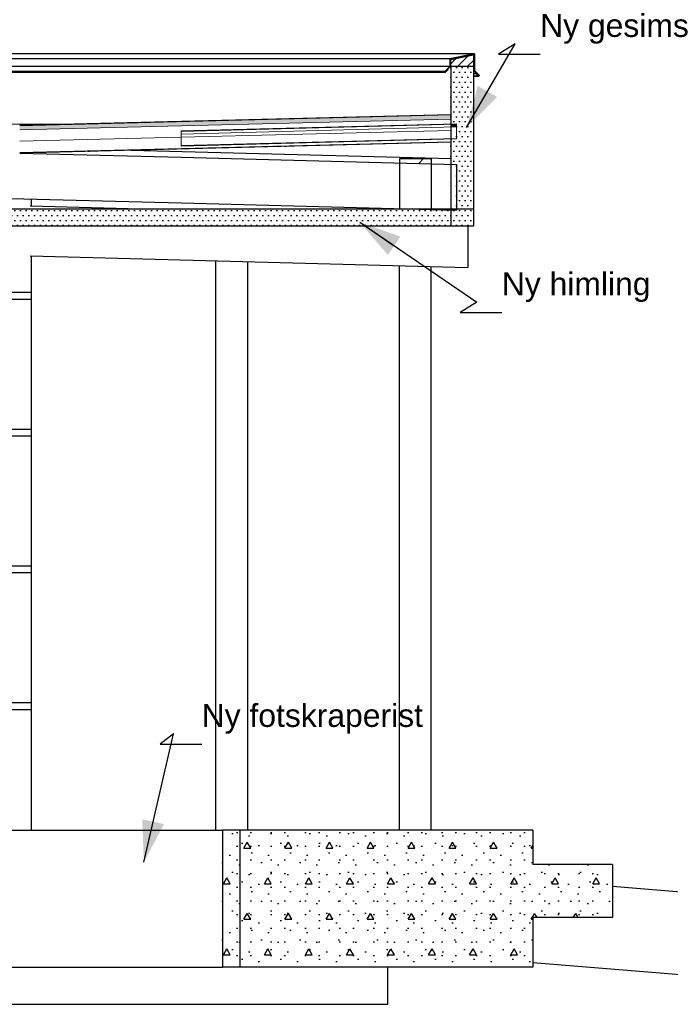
# Model space of a CAD drawing. Header units: millimetres. Extents: x -8544 to 51179, y -2070 to 13050.
# Tile 165 of 168: x 44197 to 47050, y 3057 to 7375. Entities that reach past the tile are written whole.
import ezdxf

# ---------------------------------------------------------------- set-up
doc = ezdxf.new("R2010")
doc.units = ezdxf.units.MM
doc.header["$LTSCALE"] = 0.5
doc.header["$MEASUREMENT"] = 0
doc.linetypes.add('PLINE', pattern=[0])
for name, color, linetype in [('216- Direkte fundamentering (Skravur)(Nye konstruksjoner)', 7, 'Continuous'), ('216- Direkte fundamentering(Nye konstruksjoner)', 7, 'Continuous'), ('222- Søyler', 7, 'Continuous'), ('222- Søyler (Nye konstruksjoner)', 7, 'Continuous'), ('223- Bjelker', 7, 'Continuous'), ('223- Bjelker (Skravur)(Nye konstruksjoner)', 7, 'Continuous'), ('223- Bjelker(Nye konstruksjoner)', 7, 'Continuous'), ('235- Utvendig kledning og overflate(Nye konstruksjoner)', 7, 'Continuous'), ('252- Gulv på grunn_ bunnplate (Skravur)(Nye konstruksjoner)', 7, 'Continuous'), ('252- Gulv på grunn_ bunnplate(Nye konstruksjoner)', 7, 'Continuous'), ('256- Faste himlinger og overflatebehandling (Skravur)(Nye konstruksjoner)', 7, 'Continuous'), ('256- Faste himlinger og overflatebehandling(Nye konstruksjoner)', 7, 'Continuous'), ('261- Primærkonstruksjon (tak)', 7, 'Continuous'), ('261- Primærkonstruksjon (tak)(Nye konstruksjoner)', 7, 'Continuous'), ('262- Taktekking (Skravur)(Nye konstruksjoner)', 7, 'Continuous'), ('265- Gesimser_ takrenner og nedløp (Skravur)(Nye konstruksjoner)', 7, 'Continuous'), ('265- Gesimser_ takrenner og nedløp(Nye konstruksjoner)', 7, 'Continuous'), ('283- Ramper(Nye konstruksjoner)', 7, 'Continuous'), ('832- Tekst bygning(Nye konstruksjoner)', 7, 'Continuous')]:
    doc.layers.add(name, color=color, linetype=linetype)
doc.layers.add('262- Taktekking(Nye konstruksjoner)', color=7, linetype='Continuous', lineweight=0)
doc.styles.add('GENERATED_STYLE_2', font='arial.ttf')
doc.dimstyles.new('GENERATED_STYLE__2', dxfattribs={"dimtxt": 0.18, "dimasz": 182.4, "dimexe": 0.18, "dimexo": 0.0625, "dimgap": 0, "dimtad": 0, "dimtih": 1, "dimtoh": 1, "dimdec": 4, "dimzin": 0, "dimdsep": 46, "dimcen": 0.09, "dimadec": 0, "dimazin": 0, "dimtfac": 1, "dimtdec": 4, "dimtmove": 0, "dimatfit": 3, "dimldrblk": 'ARROWHEAD_5', "dimfxl": 1, "dimtolj": 1, "dimtzin": 0, "dimarcsym": 0})
pattern_1 = [(0, (0, 0), (0, 311.7692), [30, -150]), (0, (90, 155.9), (0, 311.7692), [30, -150]), (60, (0, 0), (-270, 155.8846), [30, -150]), (60, (180, 0), (-270, 155.8846), [30, -150]), (120, (30, 0), (270, 155.8846), [30, -150]), (120, (210, 0), (270, 155.8846), [30, -150]), (0, (0, 30), (0, 60), [0, -60, 0, -90]), (45, (30, 30), (-42.42641, 42.42641), [0, -45, 0, -75])]
pattern_2 = [(45, (0, 0), (-127.2792, 127.2792), [])]
pattern_3 = [(0, (0, 0), (0, 43.30127), [0, -25]), (0, (12.5, 21.65), (0, 43.30127), [0, -25])]
pattern_4 = [(45, (0, 0), (-79.5495, 79.5495), []), (45, (-26.52, 26.52), (-79.5495, 79.5495), [])]

# ---------------------------------------------------------------- blocks, each defined once
blk = doc.blocks.new('ARROWHEAD_5')
at = {"linetype": 'Continuous'}
blk.add_hatch(color=256, dxfattribs=at).paths.add_polyline_path([(-1, 0.2679), (0, 0), (-1, -0.2679)])
blk.add_line((0, 0), (-1, 0), dxfattribs=at)

msp = doc.modelspace()

# ---------------------------------------------------------------- hatches: boundary and pattern name
at = {"layer": '216- Direkte fundamentering (Skravur)(Nye konstruksjoner)', "linetype": 'Continuous'}
h = msp.add_hatch(dxfattribs=at)
h.set_pattern_fill('Betong_strukturell', color=256, style=0, pattern_type=2)
h.set_pattern_definition(pattern_1)
h.paths.add_polyline_path([(45086.9, 3820), (45086.9, 3220), (45161.9, 3220), (45161.9, 3820)])
at = {"layer": '223- Bjelker (Skravur)(Nye konstruksjoner)', "linetype": 'Continuous'}
h = msp.add_hatch(dxfattribs=at)
h.set_pattern_fill('Skrålinjer_3', color=256, style=0, pattern_type=2)
h.set_pattern_definition(pattern_2)
h.paths.add_polyline_path([(45861.9, 6765), (45861.9, 6746.8), (46001.9, 6743.1), (46001.9, 6765)])
h = msp.add_hatch(dxfattribs=at)
h.set_pattern_fill('Skrålinjer_3', color=256, style=0, pattern_type=2)
h.set_pattern_definition(pattern_2)
h.paths.add_polyline_path([(45926.6, 6545), (45861.9, 6546.7), (45861.9, 6545)])
at = {"layer": '252- Gulv på grunn_ bunnplate (Skravur)(Nye konstruksjoner)', "linetype": 'Continuous'}
h = msp.add_hatch(dxfattribs=at)
h.set_pattern_fill('Betong_strukturell', color=256, style=0, pattern_type=2)
h.set_pattern_definition(pattern_1)
h.paths.add_polyline_path([(46446.9, 3820), (45161.9, 3820), (45161.9, 3220), (46446.9, 3220)])
h = msp.add_hatch(dxfattribs=at)
h.set_pattern_fill('Betong_strukturell', color=256, style=0, pattern_type=2)
h.set_pattern_definition(pattern_1)
h.paths.add_polyline_path([(46446.9, 3437.4), (46796.9, 3437.4), (46796.9, 3670), (46446.9, 3670)])
at = {"layer": '256- Faste himlinger og overflatebehandling (Skravur)(Nye konstruksjoner)', "linetype": 'Continuous'}
h = msp.add_hatch(dxfattribs=at)
h.set_pattern_fill('Prikker_tett', color=256, style=0, pattern_type=2)
h.set_pattern_definition(pattern_3)
h.paths.add_polyline_path([(43961.9, 6470), (46186.9, 6470), (46186.9, 6545), (43961.9, 6545)])
at = {"layer": '262- Taktekking (Skravur)(Nye konstruksjoner)', "linetype": 'Continuous'}
for points in [[(46086.9, 6959.7), (44196.9, 6912.4), (44196.9, 6910.4), (46086.9, 6957.7)], [(46086.9, 6918.2), (46086.9, 6916.2), (46111.9, 6916.8), (46111.9, 6918.8)]]:
    msp.add_hatch(color=256, dxfattribs=at).paths.add_polyline_path(points)
h = msp.add_hatch(dxfattribs=at)
h.set_pattern_fill('Prikker_tett', color=256, style=0, pattern_type=2)
h.set_pattern_definition(pattern_3)
h.paths.add_polyline_path([(44196.9, 6792.4), (44196.9, 6790.4), (46086.9, 6837.6), (46086.9, 6839.6)])
h = msp.add_hatch(dxfattribs=at)
h.set_pattern_fill('Prikker_tett', color=256, style=0, pattern_type=2)
h.set_pattern_definition(pattern_3)
h.paths.add_polyline_path([(46086.9, 6852.2), (46111.9, 6852.8), (46111.9, 6854.8), (46086.9, 6854.2)])
at = {"layer": '262- Taktekking(Nye konstruksjoner)', "linetype": 'Continuous'}
for points in [[(46086.9, 6957.7), (44196.9, 6910.4), (44196.9, 6892.4), (46086.9, 6939.6)], [(46111.9, 6916.8), (46086.9, 6916.2), (46086.9, 6904.2), (46111.9, 6904.8)]]:
    msp.add_hatch(color=256, dxfattribs=at).paths.add_polyline_path(points)
at = {"layer": '265- Gesimser_ takrenner og nedløp (Skravur)(Nye konstruksjoner)', "linetype": 'Continuous'}
h = msp.add_hatch(dxfattribs=at)
h.set_pattern_fill('Skrålinjer_4', color=256, style=0, pattern_type=2)
h.set_pattern_definition(pattern_4)
h.paths.add_polyline_path([(46190.9, 7224.9), (46082.9, 7203.3), (46084.9, 7201.6), (46188.9, 7222.4)])
for points in [[(46188.9, 7222.4), (46084.9, 7201.6), (46086.9, 7200), (46186.9, 7220)], [(46186.9, 7170), (46186.9, 7152), (46188.9, 7152), (46188.9, 7222.4), (46186.9, 7220)], [(46084.9, 7201.6), (46084.9, 7170), (46086.9, 7170), (46086.9, 7200)]]:
    msp.add_hatch(color=256, dxfattribs=at).paths.add_polyline_path(points)
h = msp.add_hatch(dxfattribs=at)
h.set_pattern_fill('Skrålinjer_1', color=256, style=0, pattern_type=2)
h.set_pattern_definition([(45, (0, 0), (-21.213203, 21.213203), [])])
h.paths.add_polyline_path([(46086.9, 7170), (46186.9, 7170), (46186.9, 7220), (46086.9, 7200)])
h = msp.add_hatch(dxfattribs=at)
h.set_pattern_fill('Skrålinjer_4', color=256, style=0, pattern_type=2)
h.set_pattern_definition(pattern_4)
h.paths.add_polyline_path([(46190.9, 7224.9), (46188.9, 7222.4), (46188.9, 7152), (46190.9, 7152.8)])
h = msp.add_hatch(dxfattribs=at)
h.set_pattern_fill('Skrålinjer_4', color=256, style=0, pattern_type=2)
h.set_pattern_definition(pattern_4)
h.paths.add_polyline_path([(46062.3, 7150.2), (46063.7, 7148.8), (46084.9, 7170), (46082.9, 7170.8)])
h = msp.add_hatch(dxfattribs=at)
h.set_pattern_fill('Skrålinjer_4', color=256, style=0, pattern_type=2)
h.set_pattern_definition(pattern_4)
h.paths.add_polyline_path([(46084.9, 7201.6), (46082.9, 7203.3), (46082.9, 7170.8), (46084.9, 7170)])
h = msp.add_hatch(dxfattribs=at)
h.set_pattern_fill('Prikker_tett', color=256, style=0, pattern_type=2)
h.set_pattern_definition(pattern_3)
h.paths.add_polyline_path([(46086.9, 6852.2), (46086.9, 6740.9), (46111.9, 6740.2), (46111.9, 6545), (46186.9, 6545), (46186.9, 7170), (46086.9, 7170), (46086.9, 6918.2), (46111.9, 6918.8), (46111.9, 6852.8)])
h = msp.add_hatch(dxfattribs=at)
h.set_pattern_fill('Skrålinjer_4', color=256, style=0, pattern_type=2)
h.set_pattern_definition(pattern_4)
h.paths.add_polyline_path([(46061.6, 7148.4), (46062.3, 7146.7), (46064.1, 7145.9), (46065.8, 7146.7), (46064.4, 7148.1), (46063.7, 7148.8), (46062.3, 7150.2)])
h = msp.add_hatch(dxfattribs=at)
h.set_pattern_fill('Skrålinjer_4', color=256, style=0, pattern_type=2)
h.set_pattern_definition(pattern_4)
h.paths.add_polyline_path([(46064.4, 7148.1), (46065.8, 7146.7), (46076.4, 7157.3), (46075, 7158.7)])
h = msp.add_hatch(dxfattribs=at)
h.set_pattern_fill('Skrålinjer_4', color=256, style=0, pattern_type=2)
h.set_pattern_definition(pattern_4)
h.paths.add_polyline_path([(46190.9, 7152.8), (46188.9, 7152), (46210.1, 7130.8), (46211.6, 7132.2)])
h = msp.add_hatch(dxfattribs=at)
h.set_pattern_fill('Skrålinjer_4', color=256, style=0, pattern_type=2)
h.set_pattern_definition(pattern_4)
h.paths.add_polyline_path([(46198.8, 7140.7), (46197.4, 7139.3), (46208, 7128.7), (46209.4, 7130.1)])
h = msp.add_hatch(dxfattribs=at)
h.set_pattern_fill('Skrålinjer_4', color=256, style=0, pattern_type=2)
h.set_pattern_definition(pattern_4)
h.paths.add_polyline_path([(46208, 7128.7), (46209.8, 7127.9), (46211.6, 7128.7), (46212.3, 7130.4), (46211.6, 7132.2), (46210.1, 7130.8), (46209.4, 7130.1)])

# ---------------------------------------------------------------- linework, layer by layer
at = {"layer": '216- Direkte fundamentering(Nye konstruksjoner)', "linetype": 'PLINE'}
for p, q in [((44086.9, 3820), (45086.9, 3820)), ((45086.9, 3820), (45086.9, 3220)), ((45161.9, 3820), (45086.9, 3820)), ((44136.9, 3220), (45086.9, 3220)), ((45161.9, 3220), (45086.9, 3220))]:
    msp.add_line(p, q, dxfattribs=at)
at = {"layer": '222- Søyler', "linetype": 'PLINE'}
for p, q in [((45056.9, 3820), (45056.9, 6317.7)), ((45196.9, 3820), (45196.9, 6314))]:
    msp.add_line(p, q, dxfattribs=at)
at = {"layer": '222- Søyler (Nye konstruksjoner)', "linetype": 'PLINE'}
for p, q in [((45861.9, 3820), (45861.9, 6296.6)), ((46001.9, 3820), (46001.9, 6292.9))]:
    msp.add_line(p, q, dxfattribs=at)
at = {"layer": '223- Bjelker', "linetype": 'PLINE'}
for p, q in [((44242.5, 6559.1), (44780.6, 6545)), ((46161.9, 6470), (46161.9, 6288.8)), ((44242.5, 6339), (46161.9, 6288.8))]:
    msp.add_line(p, q, dxfattribs=at)
at = {"layer": '223- Bjelker(Nye konstruksjoner)', "linetype": 'PLINE'}
for p, q in [((45861.9, 6765), (45861.9, 6545)), ((46001.9, 6765), (45861.9, 6765)), ((46001.9, 6765), (46001.9, 6545)), ((46001.9, 6545), (45861.9, 6545))]:
    msp.add_line(p, q, dxfattribs=at)
at = {"layer": '235- Utvendig kledning og overflate(Nye konstruksjoner)', "linetype": 'PLINE'}
for p, q in [((46190.9, 7224.9), (46082.9, 7203.3)), ((46190.9, 7224.9), (46188.9, 7222.4)), ((46188.9, 7222.4), (46188.9, 7152)), ((46190.9, 7224.9), (46190.9, 7152.8)), ((46084.9, 7170), (46063.7, 7148.8)), ((46082.9, 7203.3), (46082.9, 7170.8)), ((46082.9, 7203.3), (46084.9, 7201.6)), ((46082.9, 7170.8), (46084.9, 7170)), ((46061.6, 7148.4), (46062.3, 7146.7)), ((46062.3, 7150.2), (46063.7, 7148.8)), ((46062.3, 7146.7), (46064.1, 7145.9)), ((46063.7, 7148.8), (46064.4, 7148.1)), ((46075, 7158.7), (46064.4, 7148.1)), ((46064.4, 7148.1), (46065.8, 7146.7)), ((46075, 7158.7), (46076.4, 7157.3)), ((46188.9, 7152), (46186.9, 7152)), ((46190.9, 7152.8), (46188.9, 7152)), ((46188.9, 7152), (46210.1, 7130.8)), ((46198.8, 7140.7), (46197.4, 7139.3)), ((46198.8, 7140.7), (46209.4, 7130.1)), ((46209.4, 7130.1), (46208, 7128.7)), ((46210.1, 7130.8), (46209.4, 7130.1)), ((46211.6, 7128.7), (46209.8, 7127.9)), ((46211.6, 7132.2), (46210.1, 7130.8)), ((46212.3, 7130.4), (46211.6, 7128.7))]:
    msp.add_line(p, q, dxfattribs=at)
at = {"layer": '235- Utvendig kledning og overflate(Nye konstruksjoner)', "linetype": 'PLINE', "flags": 128}
for points in [[(46082.9, 7170.8), (46062.3, 7150.2), (46061.6, 7148.4)], [(46076.4, 7157.3), (46065.8, 7146.7), (46064.1, 7145.9)], [(46190.9, 7152.8), (46211.6, 7132.2), (46212.3, 7130.4)], [(46197.4, 7139.3), (46208, 7128.7), (46209.8, 7127.9)]]:
    msp.add_lwpolyline(points, dxfattribs=at)
at = {"layer": '252- Gulv på grunn_ bunnplate(Nye konstruksjoner)', "linetype": 'PLINE'}
for p, q in [((45161.9, 3820), (45161.9, 3220)), ((46446.9, 3820), (45161.9, 3820)), ((46446.9, 3820), (46446.9, 3670)), ((46796.9, 3670), (46446.9, 3670)), ((46796.9, 3670), (46796.9, 3437.4)), ((46446.9, 3437.4), (46446.9, 3220)), ((46796.9, 3437.4), (46446.9, 3437.4)), ((46446.9, 3220), (45161.9, 3220)), ((45811.9, 3056.6), (45811.9, 3220)), ((44136.9, 3056.6), (45811.9, 3056.6))]:
    msp.add_line(p, q, dxfattribs=at)
at = {"layer": '256- Faste himlinger og overflatebehandling(Nye konstruksjoner)', "linetype": 'PLINE'}
for p, q in [((45861.9, 6545), (43961.9, 6545)), ((46186.9, 6545), (46001.9, 6545)), ((46086.9, 6470), (44043.9, 6470)), ((46186.9, 6470), (46086.9, 6470))]:
    msp.add_line(p, q, dxfattribs=at)
at = {"layer": '261- Primærkonstruksjon (tak)', "linetype": 'PLINE'}
for p, q in [((44196.9, 6790.4), (44904.6, 6771.8)), ((44685.8, 6802.6), (46086.9, 6765.9)), ((43961.9, 6596.4), (44904.6, 6571.8))]:
    msp.add_line(p, q, dxfattribs=at)
at = {"layer": '261- Primærkonstruksjon (tak)(Nye konstruksjoner)', "linetype": 'PLINE'}
for p, q in [((44904.6, 6771.8), (46111.9, 6740.2)), ((46111.9, 6740.2), (46111.9, 6540.1)), ((44904.6, 6571.8), (46111.9, 6540.1))]:
    msp.add_line(p, q, dxfattribs=at)
at = {"layer": '262- Taktekking(Nye konstruksjoner)', "linetype": 'PLINE'}
for p, q in [((46188.9, 7222.4), (46084.9, 7201.6)), ((46186.9, 7220), (46086.9, 7200)), ((46188.9, 7222.4), (46186.9, 7220)), ((46084.9, 7201.6), (46084.9, 7170)), ((46084.9, 7201.6), (46086.9, 7200)), ((46086.9, 7170), (46084.9, 7170)), ((46086.9, 7200), (46086.9, 7170)), ((46086.9, 6959.7), (44196.9, 6912.4)), ((46086.9, 6957.7), (44196.9, 6910.4)), ((44408.6, 6917.7), (43995, 6917.7)), ((46086.9, 6939.6), (44196.9, 6892.4)), ((46111.9, 6918.8), (44904.6, 6887.2)), ((46111.9, 6916.8), (44904.6, 6885.2)), ((46086.9, 6889.6), (44196.9, 6842.4)), ((46111.9, 6904.8), (44904.6, 6873.2)), ((46086.9, 6839.6), (44196.9, 6792.4)), ((46086.9, 6837.6), (44196.9, 6790.4)), ((46111.9, 6854.8), (44904.6, 6823.2)), ((46111.9, 6852.8), (44904.6, 6821.2))]:
    msp.add_line(p, q, dxfattribs=at)
at = {"layer": '262- Taktekking(Nye konstruksjoner)', "linetype": 'PLINE', "flags": 128}
for points in [[(46111.9, 6918.8), (46111.9, 6916.8), (46111.9, 6904.8), (46111.9, 6854.8), (46111.9, 6852.8)], [(44904.6, 6887.2), (44904.6, 6885.2), (44904.6, 6873.2), (44904.6, 6823.2), (44904.6, 6821.2)]]:
    msp.add_lwpolyline(points, dxfattribs=at)
at = {"layer": '265- Gesimser_ takrenner og nedløp(Nye konstruksjoner)', "linetype": 'PLINE'}
for p, q in [((46190.9, 7224.9), (43190.9, 7224.9)), ((46186.9, 7220), (46186.9, 7170)), ((46082.9, 7203.3), (43082.9, 7203.3)), ((46082.9, 7170.8), (43082.9, 7170.8)), ((46086.9, 7170), (46086.9, 6959.7)), ((46186.9, 7170), (46086.9, 7170)), ((46186.9, 7170), (46186.9, 7152)), ((43062.3, 7150.2), (46062.3, 7150.2)), ((43064.1, 7145.9), (46064.1, 7145.9)), ((46073.6, 7158.7), (46075, 7158.7)), ((46186.9, 7152), (46186.9, 6545)), ((46186.9, 7140.7), (46198.8, 7140.7)), ((46186.9, 7139.3), (46197.4, 7139.3)), ((46186.9, 7128.7), (46208, 7128.7)), ((46186.9, 7127.9), (46209.8, 7127.9)), ((46208.7, 7130.8), (46210.1, 7130.8)), ((46086.9, 6837.6), (46086.9, 6470)), ((44246.9, 6589), (44246.9, 6559)), ((46186.9, 6545), (46186.9, 6470)), ((44246.9, 6338.9), (44246.9, 6180)), ((44149, 6180), (44197, 6180)), ((44197, 6180), (44216.9, 6180)), ((44216.9, 6180), (44233.8, 6180)), ((44233.8, 6180), (44245.1, 6180)), ((44245.1, 6180), (44249, 6180)), ((44249, 6150), (44249, 6180)), ((44149, 6150), (44197, 6150)), ((44197, 6150), (44216.9, 6150)), ((44216.9, 6150), (44233.8, 6150)), ((44233.8, 6150), (44245.1, 6150)), ((44245.1, 6150), (44249, 6150)), ((44246.9, 6150), (44246.9, 5580)), ((44149, 5580), (44197, 5580)), ((44197, 5580), (44216.9, 5580)), ((44216.9, 5580), (44233.8, 5580)), ((44233.8, 5580), (44245.1, 5580)), ((44245.1, 5580), (44249, 5580)), ((44249, 5550), (44249, 5580)), ((44149, 5550), (44197, 5550)), ((44197, 5550), (44216.9, 5550)), ((44216.9, 5550), (44233.8, 5550)), ((44233.8, 5550), (44245.1, 5550)), ((44245.1, 5550), (44249, 5550)), ((44246.9, 5550), (44246.9, 4980)), ((44149, 4980), (44197, 4980)), ((44197, 4980), (44216.9, 4980)), ((44216.9, 4980), (44233.8, 4980)), ((44233.8, 4980), (44245.1, 4980)), ((44245.1, 4980), (44249, 4980)), ((44249, 4950), (44249, 4980)), ((44149, 4950), (44197, 4950)), ((44197, 4950), (44216.9, 4950)), ((44216.9, 4950), (44233.8, 4950)), ((44233.8, 4950), (44245.1, 4950)), ((44245.1, 4950), (44249, 4950)), ((44246.9, 4950), (44246.9, 4380)), ((44149, 4380), (44197, 4380)), ((44197, 4380), (44216.9, 4380)), ((44216.9, 4380), (44233.8, 4380)), ((44233.8, 4380), (44245.1, 4380)), ((44245.1, 4380), (44249, 4380)), ((44249, 4350), (44249, 4380)), ((44149, 4350), (44197, 4350)), ((44197, 4350), (44216.9, 4350)), ((44216.9, 4350), (44233.8, 4350)), ((44233.8, 4350), (44245.1, 4350)), ((44245.1, 4350), (44249, 4350)), ((44246.9, 4350), (44246.9, 3820))]:
    msp.add_line(p, q, dxfattribs=at)
at = {"layer": '265- Gesimser_ takrenner og nedløp(Nye konstruksjoner)', "linetype": 'PLINE', "flags": 128}
msp.add_lwpolyline([(46086.9, 6959.7), (46086.9, 6957.7), (46086.9, 6939.6), (46086.9, 6889.6), (46086.9, 6839.6), (46086.9, 6837.6)], dxfattribs=at)
at = {"layer": '283- Ramper(Nye konstruksjoner)', "linetype": 'PLINE'}
for p, q in [((46796.9, 3574.8), (47780.8, 3493.2)), ((47780.8, 3128.4), (46446.9, 3239.1))]:
    msp.add_line(p, q, dxfattribs=at)

# ---------------------------------------------------------------- texts
at = {"layer": '832- Tekst bygning(Nye konstruksjoner)', "linetype": 'Continuous', "char_height": 100, "attachment_point": 7, "style": 'GENERATED_STYLE_2'}
for s, insert in [('\\A1;{\\pql;\\fArial|b0|i0|c0|p0;\\W1.000000;Ny \\fArial|b0|i0|c0|p0;\\W1.000000;gesims}', (46479.3, 7269.7)), ('\\A1;{\\pql;\\fArial|b0|i0|c0|p0;\\W1.000000;Ny \\fArial|b0|i0|c0|p0;\\W1.000000;himling}', (46311.2, 6136.7)), ('\\A1;{\\pql;\\fArial|b0|i0|c0|p0;\\W1.000000;Ny \\fArial|b0|i0|c0|p0;\\W1.000000;fotskraperist}', (44995, 4243.2))]:
    msp.add_mtext(s, dxfattribs=dict(at, insert=insert))

# ---------------------------------------------------------------- leaders
at = {"layer": '832- Tekst bygning(Nye konstruksjoner)', "linetype": 'PLINE', "annotation_type": 0, "has_hookline": 1, "hookline_direction": 0}
for points, text_width in [([(46156.9, 6902.7), (46369.1, 7269.7), (46296.9, 7224.2), (46479.3, 7224.2)], 635.5), ([(45688.3, 6486.6), (46201, 6136.7), (46128.8, 6091.3), (46311.2, 6091.3)], 631.6), ([(44741.2, 3679.7), (44870.7, 4243.2), (44812.6, 4197.8), (44995, 4197.8)], 958)]:
    msp.add_leader(points, dimstyle='GENERATED_STYLE__2', dxfattribs=dict(at, text_width=text_width))

doc.saveas('drawing.dxf')
